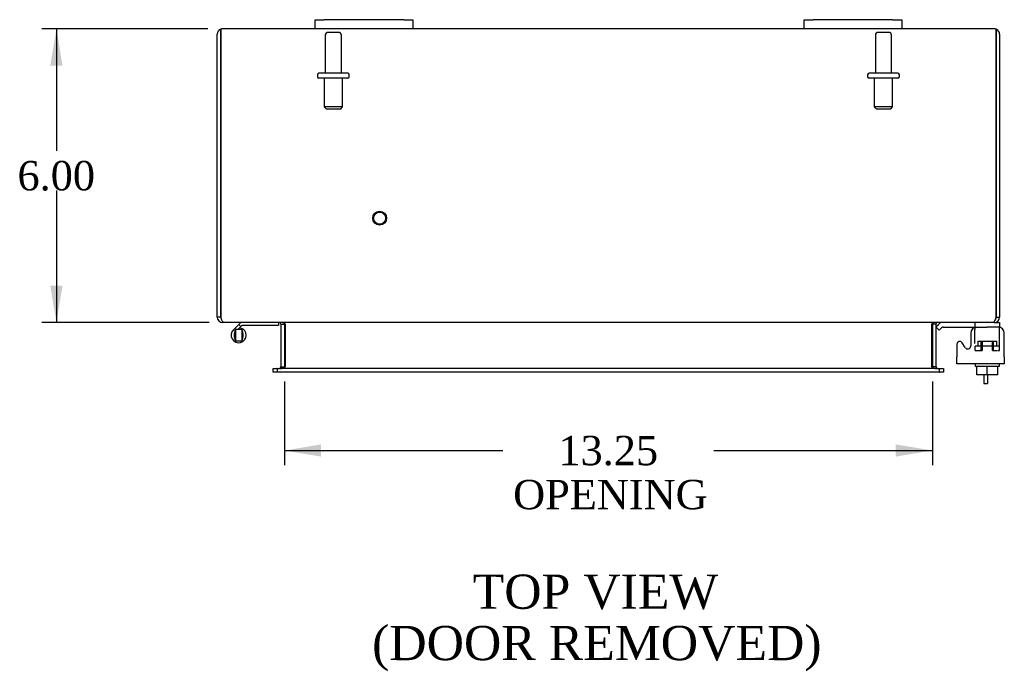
# Model space of a CAD drawing. Header units: inches. Extents: x 9 to 147, y 9 to 94.
# Tile 4 of 8: x 32 to 52, y 74 to 87. Entities that reach past the tile are written whole.
import ezdxf
from ezdxf.enums import TextEntityAlignment as Align

# ---------------------------------------------------------------- set-up
doc = ezdxf.new("R2010")
doc.units = ezdxf.units.IN
doc.header["$MEASUREMENT"] = 0
for name, color, linetype in [('COM40153-1', 7, 'CONTINUOUS'), ('COM42667', 7, 'CONTINUOUS'), ('COM42780', 7, 'CONTINUOUS'), ('COM48429', 7, 'CONTINUOUS'), ('DEFAULT', 7, 'CONTINUOUS'), ('FET07710', 7, 'CONTINUOUS'), ('HNG10620-20B', 7, 'CONTINUOUS'), ('HNG10620-20P', 7, 'CONTINUOUS'), ('SCC19011', 7, 'CONTINUOUS'), ('STD21878', 7, 'CONTINUOUS'), ('STD26094', 7, 'CONTINUOUS'), ('WAF25035', 7, 'CONTINUOUS')]:
    doc.layers.add(name, color=color, linetype=linetype)
doc.styles.add('SEACAD_TIMES_NEW_ROMAN', font='times.ttf')

# ---------------------------------------------------------------- blocks, each defined once
blk = doc.blocks.new('GDIMGGROUP4')
at = {"layer": 'DEFAULT', "linetype": 'Continuous'}
for points in [[(32.179, 86.018), (32.429, 86.018), (32.304, 86.768)], [(32.179, 81.518), (32.304, 80.768), (32.429, 81.518)]]:
    blk.add_hatch(color=136, dxfattribs=at).paths.add_polyline_path(points)
at = {"layer": 'DEFAULT', "color": 136, "linetype": 'Continuous'}
for p, q in [((35.401, 86.768), (32.004, 86.768)), ((32.304, 86.768), (32.304, 84.278)), ((32.304, 83.468), (32.304, 80.768)), ((35.427, 80.768), (32.004, 80.768))]:
    blk.add_line(p, q, dxfattribs=at)
at = {"layer": 'DEFAULT', "color": 136, "linetype": 'Continuous', "style": 'SEACAD_TIMES_NEW_ROMAN'}
blk.add_text('6.00', height=0.6, dxfattribs=at).set_placement((31.508, 84.068), align=Align.TOP_LEFT)
blk = doc.blocks.new('GDIMGGROUP18')
at = {"layer": 'DEFAULT', "linetype": 'Continuous'}
for points in [[(37.718, 78.026), (37.718, 78.276), (36.968, 78.151)], [(49.468, 78.026), (50.218, 78.151), (49.468, 78.276)]]:
    blk.add_hatch(color=136, dxfattribs=at).paths.add_polyline_path(points)
at = {"layer": 'DEFAULT', "color": 136, "linetype": 'Continuous'}
for p, q in [((36.968, 79.563), (36.968, 77.851)), ((50.218, 79.563), (50.218, 77.851)), ((36.968, 78.151), (41.435, 78.151)), ((45.751, 78.151), (50.218, 78.151))]:
    blk.add_line(p, q, dxfattribs=at)
at = {"layer": 'DEFAULT', "color": 136, "linetype": 'Continuous', "style": 'SEACAD_TIMES_NEW_ROMAN'}
for s, p in [('13.25', (42.57, 78.451)), ('OPENING', (41.645, 77.551))]:
    blk.add_text(s, height=0.6, dxfattribs=at).set_placement(p, align=Align.TOP_LEFT)

msp = doc.modelspace()

# ---------------------------------------------------------------- linework, layer by layer
at = {"layer": 'COM40153-1', "color": 7}
for p, q in [((51.271, 79.696), (51.271, 79.518)), ((51.343, 79.696), (51.343, 79.518)), ((51.271, 79.518), (51.343, 79.518))]:
    msp.add_line(p, q, dxfattribs=at)
at = {"layer": 'COM42667', "color": 7}
for p, q in [((51.003, 80.548), (51.003, 80.288)), ((51.689, 80.065), (51.689, 80.548)), ((50.892, 80.256), (50.829, 80.353)), ((50.719, 80.321), (50.719, 80.065)), ((50.719, 79.922), (50.719, 80.065)), ((51.689, 80.065), (51.689, 79.922)), ((51.689, 79.922), (50.719, 79.922))]:
    msp.add_line(p, q, dxfattribs=at)
for centre, radius, start, end in [((51.128, 80.548), 0.125, 90, 180), ((51.564, 80.548), 0.125, 0, 90), ((50.779, 80.321), 0.06, 32.8455, 180), ((50.943, 80.288), 0.06, 212.8455, 0)]:
    msp.add_arc(centre, radius, start, end, dxfattribs=at)
at = {"layer": 'COM42780', "color": 7}
for p, q in [((51.09, 80.627), (51.09, 80.752)), ((51.485, 80.768), (51.59, 80.768)), ((51.59, 80.768), (51.59, 80.673)), ((50.29, 80.676), (50.341, 80.726)), ((50.29, 80.676), (50.357, 80.608)), ((50.357, 80.608), (50.408, 80.659)), ((50.442, 80.673), (51.34, 80.673)), ((50.475, 80.674), (50.475, 80.673)), ((50.475, 80.674), (50.535, 80.674)), ((50.535, 80.674), (50.535, 80.673)), ((50.535, 80.674), (50.563, 80.674)), ((50.563, 80.674), (50.563, 80.673)), ((50.563, 80.674), (50.725, 80.674)), ((50.676, 80.674), (50.676, 80.673)), ((50.725, 80.674), (50.725, 80.673)), ((51.59, 80.673), (51.34, 80.673)), ((51.59, 80.67), (51.59, 80.673)), ((51.59, 80.626), (51.59, 80.67)), ((51.59, 80.336), (51.59, 80.626)), ((51.145, 80.386), (51.535, 80.386)), ((51.145, 80.386), (51.145, 80.291)), ((51.215, 80.196), (51.215, 80.386)), ((51.234, 80.386), (51.234, 80.196)), ((51.447, 80.196), (51.447, 80.386)), ((51.465, 80.196), (51.465, 80.386)), ((51.535, 80.291), (51.535, 80.386)), ((51.09, 80.291), (51.59, 80.291)), ((51.09, 80.196), (51.09, 80.282)), ((51.09, 80.196), (51.234, 80.196)), ((51.447, 80.196), (51.552, 80.196)), ((51.561, 80.196), (51.59, 80.196)), ((51.59, 80.196), (51.59, 80.336))]:
    msp.add_line(p, q, dxfattribs=at)
for radius in [0.143, 0.048]:
    msp.add_arc((50.442, 80.625), radius, 90, 135, dxfattribs=at)
msp.add_ellipse((50.84, 79.668), major_axis=(0, 14.322), ratio=0.017455, start_param=-1.524085, end_param=-1.503851, dxfattribs=at)
msp.add_open_spline([(51.087, 80.665), (51.087, 80.667), (51.086, 80.668), (51.085, 80.672), (51.083, 80.673), (51.082, 80.673)], degree=3, knots=[0.6179659, 0.6179659, 0.6179659, 0.6179659, 0.75, 0.75, 1, 1, 1, 1], dxfattribs=at)
at = {"layer": 'COM48429', "color": 7}
for p, q in [((35.593, 80.876), (35.593, 86.66)), ((35.665, 86.66), (35.665, 86.762)), ((35.665, 86.762), (35.665, 86.66)), ((35.665, 86.66), (35.665, 80.876)), ((35.665, 80.876), (35.665, 86.66)), ((37.593, 86.768), (35.701, 86.768)), ((47.593, 86.768), (39.593, 86.768)), ((51.485, 86.768), (49.593, 86.768)), ((51.521, 86.66), (51.521, 86.762)), ((51.521, 86.762), (51.521, 86.66)), ((51.521, 80.876), (51.521, 86.66)), ((51.521, 86.66), (51.521, 80.876)), ((51.593, 86.66), (51.593, 80.876)), ((35.665, 80.876), (35.593, 80.876)), ((35.701, 80.792), (35.701, 80.768)), ((35.726, 80.768), (35.701, 80.768)), ((51.46, 80.768), (35.727, 80.768)), ((51.485, 80.768), (51.461, 80.768)), ((51.485, 80.792), (51.485, 80.768)), ((51.521, 80.876), (51.593, 80.876)), ((36.896, 80.732), (36.896, 79.863)), ((36.896, 80.732), (36.968, 80.732)), ((36.968, 80.732), (36.968, 79.863)), ((36.982, 80.732), (36.982, 79.863)), ((50.205, 79.863), (50.205, 80.732)), ((50.29, 80.732), (50.218, 80.732)), ((50.218, 80.732), (50.218, 79.863)), ((50.29, 80.732), (50.29, 79.863)), ((36.738, 79.755), (36.738, 79.827)), ((36.738, 79.827), (36.814, 79.827)), ((36.814, 79.755), (36.738, 79.755)), ((36.822, 79.827), (36.814, 79.827)), ((36.822, 79.755), (36.814, 79.755)), ((36.822, 79.827), (36.867, 79.827)), ((36.822, 79.827), (36.822, 79.755)), ((36.867, 79.755), (36.822, 79.755)), ((50.32, 79.827), (36.867, 79.827)), ((50.32, 79.755), (36.867, 79.755)), ((36.896, 79.863), (36.968, 79.863)), ((50.29, 79.863), (50.218, 79.863)), ((50.32, 79.827), (50.365, 79.827)), ((50.365, 79.755), (50.32, 79.755)), ((50.365, 79.827), (50.372, 79.827)), ((50.365, 79.755), (50.365, 79.827)), ((50.365, 79.755), (50.372, 79.755)), ((50.372, 79.827), (50.448, 79.827)), ((50.448, 79.755), (50.372, 79.755)), ((50.448, 79.827), (50.448, 79.755))]:
    msp.add_line(p, q, dxfattribs=at)
for centre, radius, start, end in [((35.701, 86.66), 0.108, 109.4712, 180), ((35.701, 86.66), 0.108, 90, 109.4712), ((51.485, 86.66), 0.108, 70.5288, 90), ((51.485, 86.66), 0.108, 0, 70.5288), ((35.701, 80.876), 0.108, 180, 270), ((35.701, 80.876), 0.036, 180, 218.7233), ((36.86, 80.732), 0.036, 0, 90), ((36.86, 80.732), 0.108, 0, 10.3965), ((50.326, 80.732), 0.108, 169.6031, 180), ((50.326, 80.732), 0.036, 90, 180), ((51.485, 80.876), 0.108, 270, 0), ((51.485, 80.876), 0.036, 321.2767, 0), ((36.86, 79.863), 0.036, 270, 0), ((36.86, 79.863), 0.108, 349.6015, 0), ((50.326, 79.863), 0.108, 180, 190.3994), ((50.326, 79.863), 0.036, 180, 270)]:
    msp.add_arc(centre, radius, start, end, dxfattribs=at)
for centre, start_param, end_param in [((35.701, 86.66), 3.141593, 3.48143), ((51.485, 86.66), 2.801756, 3.141593)]:
    msp.add_ellipse(centre, major_axis=(0, -0.108), ratio=0.997813, start_param=start_param, end_param=end_param, dxfattribs=at)
for points, knots in [([(35.727, 80.768), (35.722, 80.768), (35.717, 80.771), (35.707, 80.781), (35.701, 80.789), (35.691, 80.809), (35.686, 80.821), (35.676, 80.848), (35.671, 80.862), (35.665, 80.876)], [0, 0, 0, 0, 0.25, 0.25, 0.5, 0.5, 0.75, 0.75, 1, 1, 1, 1]), ([(36.982, 80.732), (36.982, 80.734), (36.981, 80.736), (36.98, 80.739), (36.979, 80.741), (36.974, 80.745), (36.971, 80.748), (36.963, 80.753), (36.958, 80.755), (36.949, 80.758), (36.944, 80.76), (36.93, 80.763), (36.92, 80.765), (36.899, 80.767), (36.889, 80.768), (36.878, 80.768)], [0, 0, 0, 0, 0.0625, 0.0625, 0.125, 0.125, 0.25, 0.25, 0.375, 0.375, 0.5, 0.5, 0.75, 0.75, 1, 1, 1, 1]), ([(50.308, 80.768), (50.298, 80.768), (50.288, 80.767), (50.267, 80.765), (50.257, 80.763), (50.242, 80.76), (50.238, 80.758), (50.228, 80.755), (50.224, 80.753), (50.216, 80.748), (50.212, 80.745), (50.208, 80.741), (50.207, 80.739), (50.205, 80.736), (50.205, 80.734), (50.205, 80.732)], [0, 0, 0, 0, 0.25, 0.25, 0.5, 0.5, 0.625, 0.625, 0.75, 0.75, 0.875, 0.875, 0.9375, 0.9375, 1, 1, 1, 1]), ([(51.521, 80.876), (51.516, 80.862), (51.511, 80.848), (51.501, 80.821), (51.496, 80.809), (51.485, 80.789), (51.48, 80.781), (51.47, 80.771), (51.465, 80.768), (51.46, 80.768)], [0, 0, 0, 0, 0.25, 0.25, 0.5, 0.5, 0.75, 0.75, 1, 1, 1, 1]), ([(36.878, 79.827), (36.889, 79.827), (36.899, 79.827), (36.92, 79.83), (36.93, 79.831), (36.944, 79.835), (36.949, 79.837), (36.958, 79.84), (36.963, 79.842), (36.971, 79.847), (36.974, 79.849), (36.979, 79.854), (36.98, 79.856), (36.981, 79.859), (36.982, 79.861), (36.982, 79.863)], [0, 0, 0, 0, 0.25, 0.25, 0.5, 0.5, 0.625, 0.625, 0.75, 0.75, 0.875, 0.875, 0.9375, 0.9375, 1, 1, 1, 1]), ([(50.205, 79.863), (50.205, 79.861), (50.205, 79.859), (50.207, 79.856), (50.208, 79.854), (50.212, 79.849), (50.216, 79.847), (50.224, 79.842), (50.228, 79.84), (50.238, 79.837), (50.242, 79.835), (50.257, 79.831), (50.267, 79.83), (50.288, 79.827), (50.298, 79.827), (50.308, 79.827)], [0, 0, 0, 0, 0.0625, 0.0625, 0.125, 0.125, 0.25, 0.25, 0.375, 0.375, 0.5, 0.5, 0.75, 0.75, 1, 1, 1, 1])]:
    msp.add_open_spline(points, degree=3, knots=knots, dxfattribs=at)
at = {"layer": 'FET07710', "color": 7}
for p, q in [((37.593, 86.955), (37.781, 86.955)), ((37.593, 86.768), (37.593, 86.955)), ((39.406, 86.955), (37.781, 86.955)), ((39.406, 86.955), (39.593, 86.955)), ((39.593, 86.955), (39.593, 86.768)), ((47.593, 86.955), (47.781, 86.955)), ((47.593, 86.768), (47.593, 86.955)), ((49.406, 86.955), (47.781, 86.955)), ((49.406, 86.955), (49.593, 86.955)), ((49.593, 86.955), (49.593, 86.768)), ((37.781, 86.768), (37.593, 86.768)), ((39.406, 86.768), (37.781, 86.768)), ((39.593, 86.768), (39.406, 86.768)), ((47.781, 86.768), (47.593, 86.768)), ((49.406, 86.768), (47.781, 86.768)), ((49.593, 86.768), (49.406, 86.768))]:
    msp.add_line(p, q, dxfattribs=at)
at = {"layer": 'HNG10620-20B', "color": 7}
for p, q in [((36.848, 80.768), (36.848, 80.708)), ((36.032, 80.724), (35.924, 80.615)), ((36.075, 80.682), (36.015, 80.622)), ((36.05, 80.742), (36.032, 80.724)), ((36.032, 80.724), (36.075, 80.682)), ((36.078, 80.653), (36.068, 80.622)), ((36.092, 80.699), (36.075, 80.682)), ((36.848, 80.708), (36.113, 80.708))]:
    msp.add_line(p, q, dxfattribs=at)
for centre, radius, start, end in [((36.113, 80.679), 0.089, 90, 135), ((36.032, 80.507), 0.154, 135, 72.8181), ((36.113, 80.679), 0.029, 90, 135)]:
    msp.add_arc(centre, radius, start, end, dxfattribs=at)
at = {"layer": 'HNG10620-20P', "color": 7}
for p, q in [((35.967, 80.622), (35.967, 80.392)), ((36.097, 80.622), (35.967, 80.622)), ((36.097, 80.622), (36.097, 80.392)), ((35.967, 80.392), (36.097, 80.392))]:
    msp.add_line(p, q, dxfattribs=at)
for centre, start, end in [((36.201, 80.502), 152.9012, 179.0261), ((35.864, 80.502), 0.9722, 27.1006), ((36.201, 80.511), 180.9722, 207.1004), ((35.864, 80.511), 332.9006, 359.0262)]:
    msp.add_arc(centre, 0.262, start, end, dxfattribs=at)
at = {"layer": 'SCC19011', "color": 7}
for p, q in [((51.125, 79.696), (51.125, 79.877)), ((51.34, 79.696), (51.34, 79.877)), ((51.555, 79.696), (51.555, 79.877)), ((51.34, 79.696), (51.125, 79.696)), ((51.555, 79.696), (51.34, 79.696))]:
    msp.add_line(p, q, dxfattribs=at)
at = {"layer": 'STD21878', "color": 7}
for radius in [0.141, 0.125]:
    msp.add_circle((38.915, 82.9), radius, dxfattribs=at)
at = {"layer": 'STD26094', "color": 7}
for p, q in [((37.803, 86.636), (37.803, 85.859)), ((38.073, 86.696), (37.863, 86.696)), ((38.133, 85.859), (38.133, 86.636)), ((49.053, 86.636), (49.053, 85.859)), ((49.323, 86.696), (49.113, 86.696)), ((49.383, 85.859), (49.383, 86.636)), ((37.643, 85.829), (37.643, 85.789)), ((38.263, 85.859), (37.673, 85.859)), ((38.293, 85.789), (38.293, 85.829)), ((48.893, 85.829), (48.893, 85.789)), ((49.513, 85.859), (48.923, 85.859)), ((49.543, 85.789), (49.543, 85.829)), ((38.263, 85.759), (37.673, 85.759)), ((37.781, 85.759), (37.781, 85.171)), ((38.156, 85.171), (38.156, 85.759)), ((49.513, 85.759), (48.923, 85.759)), ((49.031, 85.759), (49.031, 85.171)), ((49.406, 85.171), (49.406, 85.759)), ((38.156, 85.171), (37.781, 85.171)), ((37.781, 85.171), (37.818, 85.134)), ((37.818, 85.134), (38.118, 85.134)), ((38.118, 85.134), (38.156, 85.171)), ((49.406, 85.171), (49.031, 85.171)), ((49.031, 85.171), (49.068, 85.134)), ((49.068, 85.134), (49.368, 85.134)), ((49.368, 85.134), (49.406, 85.171))]:
    msp.add_line(p, q, dxfattribs=at)
for centre, radius, start, end in [((37.863, 86.636), 0.06, 90, 180), ((38.073, 86.636), 0.06, 0, 90), ((49.113, 86.636), 0.06, 90, 180), ((49.323, 86.636), 0.06, 0, 90), ((37.673, 85.829), 0.03, 90, 180), ((37.673, 85.789), 0.03, 180, 270), ((38.263, 85.829), 0.03, 0, 90), ((38.263, 85.789), 0.03, 270, 0), ((48.923, 85.829), 0.03, 90, 180), ((48.923, 85.789), 0.03, 180, 270), ((49.513, 85.829), 0.03, 0, 90), ((49.513, 85.789), 0.03, 270, 0)]:
    msp.add_arc(centre, radius, start, end, dxfattribs=at)
at = {"layer": 'WAF25035', "color": 7}
for p, q in [((51.09, 79.922), (51.09, 79.877)), ((51.09, 79.877), (51.59, 79.877)), ((51.59, 79.877), (51.59, 79.922))]:
    msp.add_line(p, q, dxfattribs=at)

# ---------------------------------------------------------------- block references
at = {"layer": 'DEFAULT', "color": 7}
for name in ['GDIMGGROUP4', 'GDIMGGROUP18']:
    msp.add_blockref(name, (0, 0), dxfattribs=at)

# ---------------------------------------------------------------- texts
at = {"layer": 'DEFAULT', "color": 7, "style": 'SEACAD_TIMES_NEW_ROMAN'}
for s, p in [('TOP VIEW', (40.817, 75.617)), ('(DOOR REMOVED)', (38.76, 74.567))]:
    msp.add_text(s, height=0.7, dxfattribs=at).set_placement(p, align=Align.TOP_LEFT)

doc.saveas('drawing.dxf')
